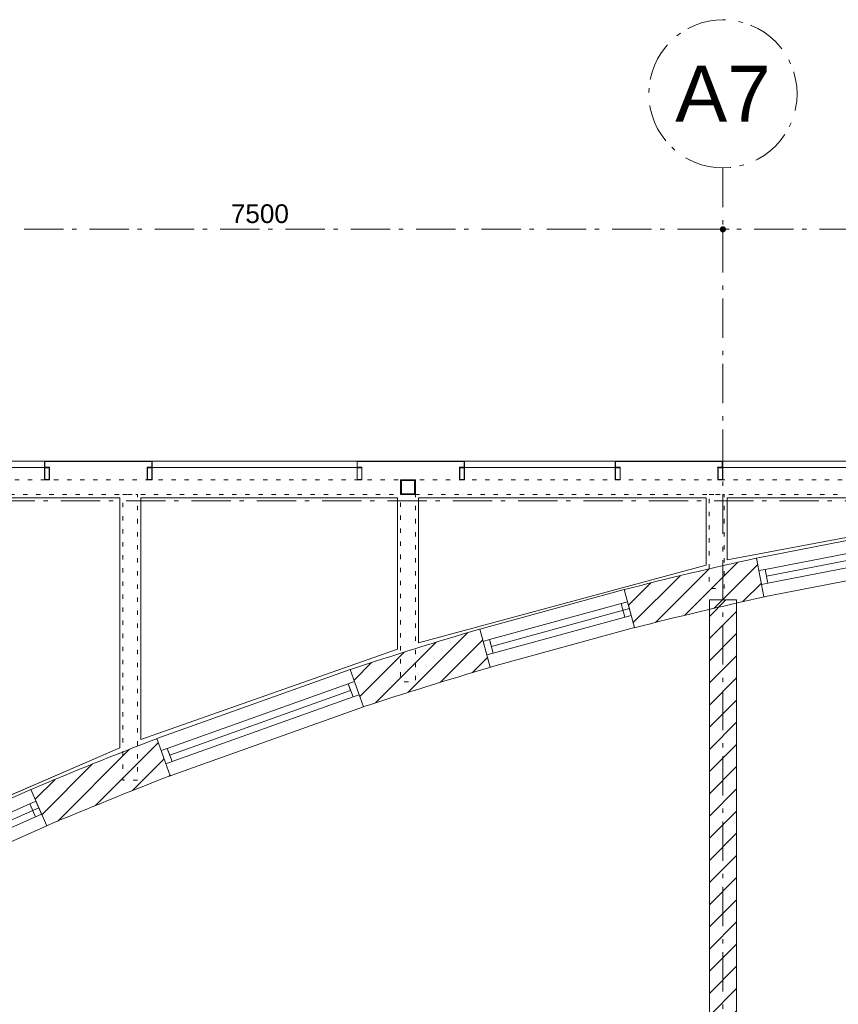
# Model space of a CAD drawing. Header units: millimetres. Extents: x -62314 to 79800, y -34032 to 28340.
# Tile 33 of 256: x 20288 to 26917, y 16239 to 24210. Entities that reach past the tile are written whole.
import ezdxf
from ezdxf.enums import TextEntityAlignment as Align

# ---------------------------------------------------------------- set-up
doc = ezdxf.new("R2010")
doc.units = ezdxf.units.MM
doc.header["$LTSCALE"] = 508
doc.header["$PDMODE"] = 1
doc.header["$PDSIZE"] = -2
doc.linetypes.add('Dash Style-5', pattern=[0.20828, 0.069425, -0.138855])
doc.linetypes.add('Dash Style-6', pattern=[1.04164, 0.625, -0.20828, 0.06943, -0.13893])
doc.layers.get('0').update_dxf_attribs({"lineweight": 0})
doc.layers.get('DEFPOINTS').update_dxf_attribs({"lineweight": 0})
for name, color, linetype, lineweight in [('(00) tekening-aanzicht grijs', 8, 'Continuous', 0), ('(00) tekening-stramien-algemeen', 7, 'Dash Style-6', 0), ('(22) binnenwanden-X bestaand', 7, 'Continuous', 0), ('(28) hoofddraagconstructie-bovenliggend', 1, 'Dash Style-5', 0), ('(41) buitenwandafwerkingen-az-R-strekmetaal _ rooster', 142, 'Continuous', 0), ('(__) constructies_materialen-Xh2 staalproducten', 1, 'Continuous', 0), ('(__) constructies_materialen-Xh4 alu producten', 140, 'Continuous', 0), ('None', 7, 'Continuous', 0)]:
    doc.layers.add(name, color=color, linetype=linetype, lineweight=lineweight)
doc.styles.add('Arial', font='Arial')
doc.styles.add('Helvetica', font='Helvetica')
doc.dimstyles.new('KE __', dxfattribs={"dimtxt": 151.308594, "dimasz": 50.074463, "dimexe": 125, "dimexo": 500, "dimgap": 25, "dimtad": 1, "dimdec": 1, "dimtxsty": 'Helvetica', "dimblk": 'DOT', "dimblk1": 'DOT', "dimblk2": 'DOT', "dimcen": 0, "dimdle": 100, "dimazin": 0, "dimtfac": 0.8, "dimtdec": 1, "dimtix": 1, "dimtmove": 0, "dimatfit": 0, "dimldrblk": 'DOT', "dimfxl": 150, "dimfxlon": 1, "dimfrac": 2, "dimtolj": 1, "dimarcsym": 0})
pattern_1 = [(45, (0, 0), (-89.80256, 89.80256), [])]

# ---------------------------------------------------------------- blocks, each defined once
blk = doc.blocks.new('kozijn bestaand plt-2')
at = {"layer": 'None', "color": 17, "lineweight": 0, "transparency": 33554687, "flags": 128}
for points in [[(-4, 320), (1207.9, 320), (1207.9, 0), (-4, 0)], [(49, 217), (49, 103), (-4, 103), (-4, 217)], [(49, 217), (1207.9, 217), (1207.9, 103), (49, 103)], [(49, 217), (1207.9, 217), (1207.9, 160), (49, 160)], [(1207.9, 217), (1207.9, 103), (1154.9, 103), (1154.9, 217)]]:
    blk.add_lwpolyline(points, close=True, dxfattribs=at)
blk = doc.blocks.new('kozijn bestaand plt')
at = {"layer": 'None', "color": 17, "lineweight": 0, "transparency": 33554687, "flags": 128}
for points in [[(-4, 320), (1658.2, 320), (1658.2, 0), (-4, 0)], [(49, 217), (49, 103), (-4, 103), (-4, 217)], [(49, 217), (1605.2, 217), (1605.2, 103), (49, 103)], [(49, 217), (1605.2, 217), (1605.2, 160), (49, 160)], [(1658.2, 217), (1658.2, 103), (1605.2, 103), (1605.2, 217)]]:
    blk.add_lwpolyline(points, close=True, dxfattribs=at)
blk = doc.blocks.new('Group-49-1')
at = {"layer": '(22) binnenwanden-X bestaand', "linetype": 'Continuous', "lineweight": 0, "transparency": 33554687}
h = blk.add_hatch(dxfattribs=at)
h.set_pattern_fill('Brick', style=0, pattern_type=2)
h.set_pattern_definition(pattern_1)
edge = h.paths.add_edge_path()
edge.add_arc((-129910.7, -55291), 33294.6, 102.42819, 104.29505, ccw=False)
edge.add_line((-137076.2, -22776.7), (-137145.1, -22464.2))
edge.add_arc((-129910.7, -55291), 33614.6, 102.42819, 104.29505)
edge.add_line((-138210.7, -22717.3), (-138131.7, -23027.4))
h = blk.add_hatch(dxfattribs=at)
h.set_pattern_fill('Brick', style=0, pattern_type=2)
h.set_pattern_definition(pattern_1)
edge = h.paths.add_edge_path()
edge.add_arc((-129910.7, -55291), 33294.6, 106.36755, 108.23442, ccw=False)
edge.add_line((-139293.1, -23345.8), (-139383.3, -23038.7))
edge.add_arc((-129910.7, -55291), 33614.6, 106.36755, 108.23442)
edge.add_line((-140428.9, -23364.4), (-140328.8, -23668.4))
h = blk.add_hatch(dxfattribs=at)
h.set_pattern_fill('Brick', style=0, pattern_type=2)
h.set_pattern_definition(pattern_1)
edge = h.paths.add_edge_path()
edge.add_line((-142890.6, -24630.8), (-142890.6, -24630.8))
edge.add_arc((-129910.7, -55291), 33294.6, 111.07823, 112.94509, ccw=False)
edge.add_line((-141884.9, -24224.2), (-142000, -23925.6))
edge.add_arc((-129910.7, -55291), 33614.6, 111.07823, 112.94509)
edge.add_line((-143015.3, -24336.1), (-143015.3, -24336.1))
edge.add_line((-143015.3, -24336.1), (-142890.6, -24630.8))
at = {"layer": '(22) binnenwanden-X bestaand', "color": 1, "lineweight": 0, "transparency": 33554687, "flags": 128}
for points in [[(-137145.1, -22464.2, 0.008146), (-138210.7, -22717.3)], [(-138131.7, -23027.4, -0.008146), (-137076.2, -22776.7)], [(-139383.3, -23038.7, 0.008146), (-140428.9, -23364.4)], [(-140328.8, -23668.4, -0.008146), (-139293.1, -23345.8)], [(-142000, -23925.6, 0.008146), (-143015.3, -24336.1), (-143015.3, -24336.1)], [(-142890.6, -24630.8), (-142890.6, -24630.8, -0.008146), (-141884.9, -24224.2)]]:
    blk.add_lwpolyline(points, format="xyb", dxfattribs=at)
at = {"layer": 'None', "color": 17, "transparency": 33554687}
for name, p, rotation in [('kozijn bestaand plt', (-137077.1, -22777), 11.01), ('kozijn bestaand plt-2', (-139292.9, -23345.8), 15.33), ('kozijn bestaand plt', (-141885.7, -24224.6), 19.65632449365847), ('kozijn bestaand plt-2', (-143992.6, -25121), 23.98134738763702)]:
    blk.add_blockref(name, p, dxfattribs=dict(at, rotation=rotation))
blk = doc.blocks.new('Symbol-3')
at = {"layer": '(__) constructies_materialen-Xh2 staalproducten', "color": 3, "lineweight": 0, "transparency": 33554687, "flags": 128}
for points in [[(-60, 60), (-60, -60), (60, -60), (60, 60)], [(53.7, -53.7), (-53.7, -53.7), (-53.7, 53.7), (53.7, 53.7)]]:
    blk.add_lwpolyline(points, close=True, dxfattribs=at)
blk = doc.blocks.new('Group-51-1')
at = {"layer": '(28) hoofddraagconstructie-bovenliggend', "color": 2, "lineweight": 0, "transparency": 33554687, "flags": 128}
for points in [[(35579.7, 15590.5), (35579.7, 15710.5), (45079.7, 15710.5), (45079.7, 15590.5)], [(35459.7, 15640.5), (35579.7, 15640.5), (35579.7, 12284.8), (35459.7, 12284.8)], [(37709.7, 15590.5), (37829.7, 15590.5), (37829.7, 13278.4), (37709.7, 13278.4)], [(39959.7, 15590.5), (40079.7, 15590.5), (40079.7, 14074.3), (39959.7, 14074.3)], [(42459.7, 15590.5), (42579.7, 15590.5), (42579.7, 14829.1), (42459.7, 14829.1)], [(44959.7, 15590.5), (45079.7, 15590.5), (45079.7, 15234.3), (44959.7, 15234.3)]]:
    blk.add_lwpolyline(points, close=True, dxfattribs=at)
at = {"layer": '(41) buitenwandafwerkingen-az-R-strekmetaal _ rooster', "color": 1, "lineweight": 0, "transparency": 33554687, "flags": 128}
for points in [[(35603.9, 12637.7), (37684.7, 13541.3), (37684.7, 15565.5), (35603.9, 15565.5)], [(39934.7, 15565.5), (37854.7, 15565.5), (37854.7, 13607.8), (39934.7, 14338.1)], [(40104.7, 14391.1), (42434.7, 15020.1), (42434.7, 15565.5), (40104.7, 15565.5)], [(42604.7, 15565.5), (42604.7, 15062.1), (44934.7, 15500.2), (44934.7, 15565.5)]]:
    blk.add_lwpolyline(points, close=True, dxfattribs=at)
at = {"layer": 'None', "color": 17, "lineweight": 0, "transparency": 33554687}
blk.add_line((35603.9, 12637.7), (37684.7, 13541.3), dxfattribs=at)
at = {"layer": 'None', "color": 17, "transparency": 33554687}
for p in [(35519.7, 15650.5), (40019.7, 15650.5), (45019.7, 15650.5)]:
    blk.add_blockref('Symbol-3', p, dxfattribs=at)
blk = doc.blocks.new('constructie laagbouw basis-blok a')
at = {"layer": 'None', "color": 17, "transparency": 33554687}
blk.add_blockref('Group-51-1', (0, 0), dxfattribs=at)
blk = doc.blocks.new('alu regel 40x100')
at = {"layer": '(__) constructies_materialen-Xh4 alu producten', "color": 1, "lineweight": 0, "transparency": 33554687, "flags": 128}
for points in [[(0, 100), (0, 0), (40, 0), (40, 100)], [(38, 2), (2, 2), (2, 98), (38, 98)]]:
    blk.add_lwpolyline(points, close=True, dxfattribs=at)
blk = doc.blocks.new('Group-53-1')
at = {"layer": '(00) tekening-aanzicht grijs', "color": 17, "lineweight": 0, "transparency": 33554687, "flags": 128}
for points in [[(18665.2, 8127.5), (19885.2, 8127.5), (19885.2, 8077.5), (18665.2, 8077.5)], [(20755.2, 8127.5), (22415.2, 8127.5), (22415.2, 8077.5), (20755.2, 8077.5)], [(23285.2, 8127.5), (24505.2, 8127.5), (24505.2, 8077.5), (23285.2, 8077.5)], [(25375.2, 8127.5), (27035.2, 8127.5), (27035.2, 8077.5), (25375.2, 8077.5)], [(27905.2, 8127.5), (29125.2, 8127.5), (29125.2, 8077.5), (27905.2, 8077.5)]]:
    blk.add_lwpolyline(points, close=True, dxfattribs=at)
at = {"layer": '(__) constructies_materialen-Xh4 alu producten', "color": 1, "lineweight": 0, "transparency": 33554687, "flags": 128}
for points in [[(18313.1, 8079.5), (18275.1, 8079.5), (18275.1, 8125.5), (18663.2, 8125.5), (18663.2, 8079.5), (18625.2, 8079.5), (18625.2, 8077.5), (18665.2, 8077.5), (18665.2, 8127.5), (18273.1, 8127.5), (18273.1, 8077.5), (18313.1, 8077.5)], [(19925.2, 8079.5), (19887.2, 8079.5), (19887.2, 8125.5), (20753.2, 8125.5), (20753.2, 8079.5), (20715.2, 8079.5), (20715.2, 8077.5), (20755.2, 8077.5), (20755.2, 8127.5), (19885.2, 8127.5), (19885.2, 8077.5), (19925.2, 8077.5)], [(22455.2, 8079.5), (22417.2, 8079.5), (22417.2, 8125.5), (23283.2, 8125.5), (23283.2, 8079.5), (23245.2, 8079.5), (23245.2, 8077.5), (23285.2, 8077.5), (23285.2, 8127.5), (22415.2, 8127.5), (22415.2, 8077.5), (22455.2, 8077.5)], [(24545.2, 8079.5), (24507.2, 8079.5), (24507.2, 8125.5), (25373.2, 8125.5), (25373.2, 8079.5), (25335.2, 8079.5), (25335.2, 8077.5), (25375.2, 8077.5), (25375.2, 8127.5), (24505.2, 8127.5), (24505.2, 8077.5), (24545.2, 8077.5)], [(27075.2, 8079.5), (27037.2, 8079.5), (27037.2, 8125.5), (27903.2, 8125.5), (27903.2, 8079.5), (27865.2, 8079.5), (27865.2, 8077.5), (27905.2, 8077.5), (27905.2, 8127.5), (27035.2, 8127.5), (27035.2, 8077.5), (27075.2, 8077.5)], [(29165.2, 8079.5), (29127.2, 8079.5), (29127.2, 8125.5), (29778.2, 8125.5), (29778.2, 8079.5), (29740.2, 8079.5), (29740.2, 8077.5), (29780.2, 8077.5), (29780.2, 8127.5), (29125.2, 8127.5), (29125.2, 8077.5), (29165.2, 8077.5)]]:
    blk.add_lwpolyline(points, close=True, dxfattribs=at)
at = {"layer": 'None', "color": 17, "transparency": 33554687}
for p in [(18273.1, 7977.5), (18625.2, 7977.5), (19885.2, 7977.5), (20715.2, 7977.5), (22415.2, 7977.5), (23245.2, 7977.5), (24506.8, 7977.5), (25336.8, 7977.5), (27036.8, 7977.5), (27866.8, 7977.5), (29126.8, 7977.5), (29740.2, 7977.5)]:
    blk.add_blockref('alu regel 40x100', p, dxfattribs=at)
blk = doc.blocks.new('constructie laagbouw 01 totaal')
at = {"layer": 'None', "color": 17, "transparency": 33554687}
for name, p in [('Group-53-1', (0, 0)), ('constructie laagbouw basis-blok a', (-17191.5, -7733))]:
    blk.add_blockref(name, p, dxfattribs=at)
blk = doc.blocks.new('00-stramienbol')
at = {"layer": '(00) tekening-stramien-algemeen', "color": 2, "lineweight": 0, "transparency": 33554687, "flags": 128}
blk.add_lwpolyline([(0, 600), (58.8, 597.1), (117.1, 588.5), (174.2, 574.2), (229.6, 554.3), (282.8, 529.2), (333.3, 498.9), (380.6, 463.8), (424.3, 424.3), (463.8, 380.6), (498.9, 333.3), (529.2, 282.8), (554.3, 229.6), (574.2, 174.2), (588.5, 117.1), (597.1, 58.8), (600, 0), (597.1, -58.8), (588.5, -117.1), (574.2, -174.2), (554.3, -229.6), (529.2, -282.8), (498.9, -333.3), (463.8, -380.6), (424.3, -424.3), (380.6, -463.8), (333.3, -498.9), (282.8, -529.2), (229.6, -554.3), (174.2, -574.2), (117.1, -588.5), (58.8, -597.1), (0, -600), (-58.8, -597.1), (-117.1, -588.5), (-174.2, -574.2), (-229.6, -554.3), (-282.8, -529.2), (-333.3, -498.9), (-380.6, -463.8), (-424.3, -424.3), (-463.8, -380.6), (-498.9, -333.3), (-529.2, -282.8), (-554.3, -229.6), (-574.2, -174.2), (-588.5, -117.1), (-597.1, -58.8), (-600, 0), (-597.1, 58.8), (-588.5, 117.1), (-574.2, 174.2), (-554.3, 229.6), (-529.2, 282.8), (-498.9, 333.3), (-463.8, 380.6), (-424.3, 424.3), (-380.6, 463.8), (-333.3, 498.9), (-282.8, 529.2), (-229.6, 554.3), (-174.2, 574.2), (-117.1, 588.5), (-58.8, 597.1)], close=True, dxfattribs=at)
at = {"layer": '(00) tekening-stramien-algemeen', "color": 7, "linetype": 'Continuous', "lineweight": 0, "transparency": 33554687}
for p in [(0, 600), (-600, 0), (0, 0), (600, 0), (0, -600)]:
    blk.add_point(p, dxfattribs=at)
at = {"layer": '(00) tekening-stramien-algemeen', "color": 2, "transparency": 33554687, "style": 'Arial'}
blk.add_attdef('hoofdveld', text='', height=453.1, dxfattribs=at).set_placement((0, 0), align=Align.MIDDLE_CENTER)
at = {"layer": 'None', "color": 0, "flags": 1}
for tag, p in [('subveld_1', (-600, -1415.6)), ('subveld_2', (-600, -2231.2))]:
    blk.add_attdef(tag, p, '', height=453.1, dxfattribs=at)
blk = doc.blocks.new('_Dot')
at = {"color": 0, "linetype": 'ByBlock', "lineweight": -2}
blk.add_line((-0.5, 0), (-1, 0), dxfattribs=at)
at = {"color": 0, "linetype": 'ByBlock', "const_width": 0.5}
blk.add_lwpolyline([(-0.25, 0, 1), (0.25, 0, 1)], format="xyb", close=True, dxfattribs=at)
blk = doc.blocks.new('*D410')
at = {"layer": '(00) tekening-stramien-algemeen', "color": 0, "lineweight": -2, "transparency": 33554687}
for p, q in [((42307.3, -497.2), (34907.5, -497.2)), ((42357.4, -500), (42357.4, -622.2)), ((34857.4, -847.2), (34857.4, -622.2))]:
    blk.add_line(p, q, dxfattribs=at)
at = {"layer": 'DEFPOINTS', "color": 0, "transparency": 33554687}
for p in [(42357.4, 0), (34857.4, -347.2), (34857.4, -497.2)]:
    blk.add_point(p, dxfattribs=at)
at = {"layer": '(00) tekening-stramien-algemeen', "color": 0, "lineweight": -2, "xscale": 50.07446289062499, "yscale": 50.07446289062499, "zscale": 50.07446289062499, "rotation": 180}
blk.add_blockref('_Dot', (34857.4, -497.2), dxfattribs=at)
at = {"layer": '(00) tekening-stramien-algemeen', "color": 0, "lineweight": -2, "xscale": 50.07446289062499, "yscale": 50.07446289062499, "zscale": 50.07446289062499}
blk.add_blockref('_Dot', (42357.4, -497.2), dxfattribs=at)
at = {"layer": '(00) tekening-stramien-algemeen', "color": 0, "lineweight": 0, "transparency": 33554687, "insert": (38607.4, -371.6), "char_height": 151.31, "attachment_point": 5, "style": 'Helvetica'}
blk.add_mtext('\\A1;7500', dxfattribs=at)
blk = doc.blocks.new('*D411')
at = {"layer": '(00) tekening-stramien-algemeen', "color": 0, "lineweight": -2, "transparency": 33554687}
for p, q in [((42357.4, -500), (42357.4, -622.2)), ((49807.3, -497.2), (42407.5, -497.2)), ((49857.4, -500), (49857.4, -622.2))]:
    blk.add_line(p, q, dxfattribs=at)
at = {"layer": 'DEFPOINTS', "color": 0, "transparency": 33554687}
for p in [(42357.4, 0), (49857.4, 0), (42357.4, -497.2)]:
    blk.add_point(p, dxfattribs=at)
at = {"layer": '(00) tekening-stramien-algemeen', "color": 0, "lineweight": -2, "xscale": 50.07446289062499, "yscale": 50.07446289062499, "zscale": 50.07446289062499, "rotation": 180}
blk.add_blockref('_Dot', (42357.4, -497.2), dxfattribs=at)
at = {"layer": '(00) tekening-stramien-algemeen', "color": 0, "lineweight": -2, "xscale": 50.07446289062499, "yscale": 50.07446289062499, "zscale": 50.07446289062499}
blk.add_blockref('_Dot', (49857.4, -497.2), dxfattribs=at)
at = {"layer": '(00) tekening-stramien-algemeen', "color": 0, "lineweight": 0, "transparency": 33554687, "insert": (46107.4, -371.6), "char_height": 151.31, "attachment_point": 5, "style": 'Helvetica'}
blk.add_mtext('\\A1;7500', dxfattribs=at)
blk = doc.blocks.new('stramien langsgevel blok A')
at = {"layer": '(00) tekening-stramien-algemeen', "color": 2, "lineweight": 0, "transparency": 33554687}
blk.add_line((42357.4, 0), (42357.4, -2374.9), dxfattribs=at)
at = {"layer": '(00) tekening-stramien-algemeen', "color": 2}
ref = blk.add_blockref('00-stramienbol', (42357.4, 600), dxfattribs=dict(at, rotation=180))
ref.add_attrib('hoofdveld', 'A7', dxfattribs={"color": 2, "transparency": 33554687, "height": 453.1, "style": 'Arial'}).set_placement((42357.4, 600), align=Align.MIDDLE_CENTER)
at = {"layer": '(00) tekening-stramien-algemeen', "color": 2, "lineweight": 0, "transparency": 33554687}
for base, p1, p2, picture, middle in [((34857.4, -497.2), (42357.4, 0), (34857.4, -347.2), '*D410', (38607.4, -371.6)), ((42357.4, -497.2), (49857.4, 0), (42357.4, 0), '*D411', (46107.4, -371.6))]:
    dim = blk.add_linear_dim(base=base, p1=p1, p2=p2, dimstyle='KE __', override={"dimtxt": 151.308594, "dimgap": 50, "dimdec": 0, "dimpost": '<>', "dimtxsty": 'Helvetica', "dimtmove": 2}, dxfattribs=at)
    dim.commit()
    dim.dimension.update_dxf_attribs({"geometry": picture, "text_midpoint": middle})

msp = doc.modelspace()

# ---------------------------------------------------------------- hatches: boundary and pattern name
at = {"layer": '(22) binnenwanden-X bestaand', "linetype": 'Continuous', "lineweight": 0, "transparency": 33554687}
h = msp.add_hatch(dxfattribs=at)
h.set_pattern_fill('Brick', style=0, pattern_type=2)
h.set_pattern_definition([(45, (163395.98, 42314.6), (-89.80256, 89.80256), [])])
h.paths.add_polyline_path([(26093.04, 19513.43), (25873.04, 19513.43), (25873.04, 12278.67), (26093.04, 12278.67)])

# ---------------------------------------------------------------- linework, layer by layer
at = {"layer": '(00) tekening-stramien-algemeen', "color": 2, "lineweight": 0, "transparency": 33554687}
for p, q in [((25983.04, 23010.29), (25983.04, 521.84)), ((57450, 20635.36), (-21063.27, 20635.36)), ((57450, 20315.36), (-21063.27, 20315.36))]:
    msp.add_line(p, q, dxfattribs=at)
at = {"layer": '(22) binnenwanden-X bestaand', "color": 1, "lineweight": 0, "transparency": 33554687, "flags": 128}
msp.add_lwpolyline([(26093.04, 19513.43), (25873.04, 19513.43), (25873.04, 12278.67), (26093.04, 12278.67)], close=True, dxfattribs=at)

# ---------------------------------------------------------------- block references
at = {"layer": 'None', "color": 17, "transparency": 33554687}
for name, p in [('stramien langsgevel blok A', (-16374.38, 23010.29)), ('Group-49-1', (163395.98, 42314.6)), ('constructie laagbouw 01 totaal', (604.57, 12507.88))]:
    msp.add_blockref(name, p, dxfattribs=at)

doc.saveas('drawing.dxf')
